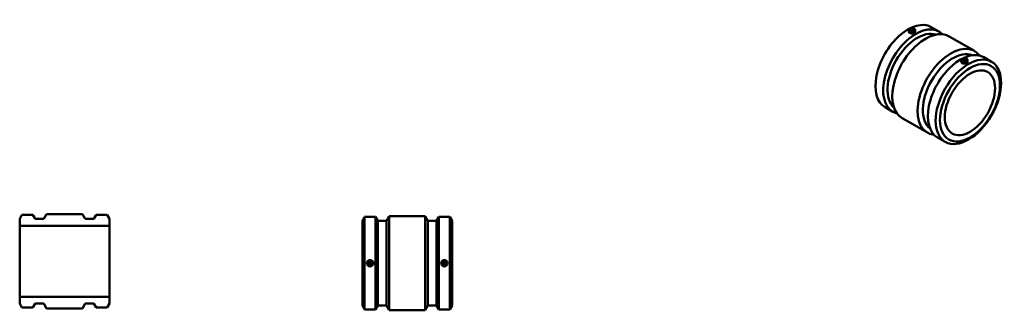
# Model space of a CAD drawing. Header units: inches. Extents: x -13.5 to 78.5, y -14 to 82.7.
# Tile 4 of 4: x -13.2 to 78.5, y 55.7 to 82.7. Entities that reach past the tile are written whole.
import ezdxf

# ---------------------------------------------------------------- set-up
doc = ezdxf.new("R2010")
doc.units = ezdxf.units.IN
doc.header["$MEASUREMENT"] = 0
doc.layers.add('Visible (ANSI)', color=7, linetype='Continuous', lineweight=50)
doc.layers.add('Visible Narrow (ANSI)', color=7, linetype='Continuous', lineweight=35)

msp = doc.modelspace()

# ---------------------------------------------------------------- linework, layer by layer
at = {"layer": 'Visible (ANSI)'}
for p, q in [((69.587, 81.775), (69.587, 81.624)), ((69.803, 81.775), (69.803, 81.672)), ((69.961, 81.775), (69.961, 81.672)), ((70.177, 81.775), (70.177, 81.624)), ((71.671, 82.048), (72.395, 81.632)), ((73.335, 81.182), (75.697, 79.822)), ((74.474, 78.81), (74.474, 78.961)), ((74.69, 78.961), (74.69, 78.857)), ((74.848, 78.961), (74.848, 78.857)), ((75.064, 78.81), (75.064, 78.961)), ((76.558, 79.234), (77.282, 78.817)), ((67.369, 74.578), (68.093, 74.161)), ((68.954, 73.573), (71.315, 72.213)), ((72.256, 71.763), (72.98, 71.347)), ((-13.023, 64.547), (-13.23, 64.187)), ((-11.999, 64.547), (-13.023, 64.547)), ((-11.792, 64.187), (-11.999, 64.547)), ((-10.725, 64.626), (-10.978, 64.187)), ((-7.385, 64.626), (-10.725, 64.626)), ((-7.132, 64.187), (-7.385, 64.626)), ((-6.111, 64.547), (-6.319, 64.187)), ((-5.088, 64.547), (-6.111, 64.547)), ((-4.88, 64.187), (-5.088, 64.547)), ((18.687, 64.006), (18.894, 64.365)), ((18.894, 55.744), (18.894, 64.365)), ((18.894, 64.365), (19.918, 64.365)), ((19.918, 55.744), (19.918, 64.365)), ((20.125, 64.006), (19.918, 64.365)), ((20.939, 64.006), (21.192, 64.445)), ((21.192, 55.665), (21.192, 64.445)), ((21.192, 64.445), (24.532, 64.445)), ((24.532, 55.665), (24.532, 64.445)), ((24.785, 64.006), (24.532, 64.445)), ((25.598, 64.006), (25.806, 64.365)), ((25.806, 55.744), (25.806, 64.365)), ((25.806, 64.365), (26.829, 64.365)), ((26.829, 55.744), (26.829, 64.365)), ((27.037, 64.006), (26.829, 64.365)), ((-13.23, 64.187), (-13.23, 63.543)), ((-13.23, 63.543), (-4.88, 63.543)), ((-13.23, 56.929), (-13.23, 63.543)), ((-10.978, 64.187), (-11.792, 64.187)), ((-6.319, 64.187), (-7.132, 64.187)), ((-4.88, 63.543), (-4.88, 64.187)), ((-4.88, 56.929), (-4.88, 63.543)), ((18.687, 56.104), (18.687, 64.006)), ((20.125, 56.104), (20.125, 64.006)), ((20.125, 64.006), (20.939, 64.006)), ((20.939, 56.104), (20.939, 64.006)), ((24.785, 56.104), (24.785, 64.006)), ((24.785, 64.006), (25.598, 64.006)), ((25.598, 56.104), (25.598, 64.006)), ((27.037, 56.104), (27.037, 64.006)), ((-4.88, 56.929), (-13.23, 56.929)), ((-13.23, 56.929), (-13.23, 56.285)), ((-4.88, 56.285), (-4.88, 56.929)), ((-13.23, 56.285), (-13.023, 55.926)), ((-11.999, 55.926), (-11.792, 56.285)), ((-11.792, 56.285), (-10.978, 56.285)), ((-10.978, 56.285), (-10.725, 55.846)), ((-7.385, 55.846), (-7.132, 56.285)), ((-7.132, 56.285), (-6.319, 56.285)), ((-6.319, 56.285), (-6.111, 55.926)), ((-5.088, 55.926), (-4.88, 56.285)), ((18.687, 56.104), (18.894, 55.744)), ((20.125, 56.104), (19.918, 55.744)), ((20.125, 56.104), (20.939, 56.104)), ((20.939, 56.104), (21.192, 55.665)), ((24.785, 56.104), (24.532, 55.665)), ((24.785, 56.104), (25.598, 56.104)), ((25.598, 56.104), (25.806, 55.744)), ((27.037, 56.104), (26.829, 55.744)), ((-13.023, 55.926), (-11.999, 55.926)), ((-10.725, 55.846), (-7.385, 55.846)), ((-6.111, 55.926), (-5.088, 55.926)), ((18.894, 55.744), (19.918, 55.744)), ((21.192, 55.665), (24.532, 55.665)), ((25.806, 55.744), (26.829, 55.744))]:
    msp.add_line(p, q, dxfattribs=at)
for centre, radius in [((19.406, 60.055), 0.295), ((19.406, 60.055), 0.197), ((26.318, 60.055), 0.295), ((26.318, 60.055), 0.197)]:
    msp.add_circle(centre, radius, dxfattribs=at)
for centre, major_axis, start_param, end_param in [((69.52, 78.313), (2.151, 3.735), 0, 3.141593), ((70.244, 77.896), (2.151, 3.735), 6.118547, 9.589416), ((70.39, 77.812), (1.972, 3.424), 0.117456, 3.024136), ((71.145, 77.377), (2.191, 3.804), 0, 3.141593), ((73.506, 76.017), (2.191, 3.804), 6.031889, 9.676074), ((73.685, 75.914), (1.972, 3.424), 0.078492, 3.063101), ((74.407, 75.499), (2.151, 3.735), 0, 3.141593)]:
    msp.add_ellipse(centre, major_axis=major_axis, ratio=0.578093, start_param=start_param, end_param=end_param, dxfattribs=at)
for centre, major_axis, ratio in [((69.882, 81.775), (-0.295, 0), 0.575862), ((69.882, 81.775), (-0.197, 0), 0.575862), ((75.131, 75.082), (2.151, 3.735), 0.578093), ((75.278, 74.997), (1.972, 3.424), 0.578093), ((74.769, 78.961), (-0.295, 0), 0.575862), ((74.769, 78.961), (-0.197, 0), 0.575862), ((75.278, 74.997), (1.65, 2.866), 0.578093)]:
    msp.add_ellipse(centre, major_axis=major_axis, ratio=ratio, dxfattribs=at)
for points, knots in [([(70.177, 81.624), (70.177, 81.604), (70.17, 81.582), (70.14, 81.542), (70.117, 81.523), (70.064, 81.493), (70.031, 81.48), (69.958, 81.461), (69.919, 81.455), (69.845, 81.453), (69.805, 81.457), (69.732, 81.472), (69.699, 81.485), (69.647, 81.515), (69.624, 81.535), (69.594, 81.578), (69.587, 81.602), (69.587, 81.624)], [0.56522, 0.56522, 0.56522, 0.56522, 0.84783, 0.84783, 1.13044, 1.13044, 1.41305, 1.41305, 1.69566, 1.69566, 1.97827, 1.97827, 2.26088, 2.26088, 2.54349, 2.54349, 2.8261, 2.8261, 2.8261, 2.8261]), ([(69.826, 81.743), (69.819, 81.747), (69.813, 81.752), (69.805, 81.764), (69.803, 81.77), (69.803, 81.781), (69.805, 81.787), (69.813, 81.798), (69.819, 81.803), (69.833, 81.812), (69.842, 81.815), (69.861, 81.82), (69.872, 81.821), (69.892, 81.821), (69.902, 81.82), (69.922, 81.815), (69.93, 81.812), (69.944, 81.803), (69.951, 81.798), (69.959, 81.787), (69.961, 81.781), (69.961, 81.77), (69.959, 81.764), (69.951, 81.752), (69.944, 81.747), (69.93, 81.739), (69.922, 81.736), (69.902, 81.731), (69.892, 81.73), (69.872, 81.73), (69.861, 81.731), (69.842, 81.736), (69.833, 81.739), (69.826, 81.743)], [-1.205426, -1.205426, -1.205426, -1.205426, -1.130087, -1.130087, -1.054748, -1.054748, -0.979409, -0.979409, -0.90407, -0.90407, -0.82873, -0.82873, -0.753391, -0.753391, -0.678052, -0.678052, -0.602713, -0.602713, -0.527374, -0.527374, -0.452035, -0.452035, -0.376696, -0.376696, -0.301357, -0.301357, -0.226017, -0.226017, -0.150678, -0.150678, -0.075339, -0.075339, 0, 0, 0, 0]), ([(74.825, 78.993), (74.832, 78.989), (74.838, 78.984), (74.846, 78.973), (74.848, 78.967), (74.848, 78.955), (74.846, 78.949), (74.838, 78.938), (74.832, 78.933), (74.818, 78.925), (74.809, 78.922), (74.789, 78.917), (74.779, 78.916), (74.759, 78.916), (74.749, 78.917), (74.729, 78.922), (74.72, 78.925), (74.706, 78.933), (74.7, 78.938), (74.692, 78.949), (74.69, 78.955), (74.69, 78.967), (74.692, 78.973), (74.7, 78.984), (74.706, 78.989), (74.72, 78.997), (74.729, 79.001), (74.749, 79.005), (74.759, 79.006), (74.779, 79.006), (74.789, 79.005), (74.809, 79.001), (74.818, 78.997), (74.825, 78.993)], [-1.205426, -1.205426, -1.205426, -1.205426, -1.130087, -1.130087, -1.054748, -1.054748, -0.979409, -0.979409, -0.90407, -0.90407, -0.82873, -0.82873, -0.753391, -0.753391, -0.678052, -0.678052, -0.602713, -0.602713, -0.527374, -0.527374, -0.452035, -0.452035, -0.376696, -0.376696, -0.301357, -0.301357, -0.226017, -0.226017, -0.150678, -0.150678, -0.075339, -0.075339, 0, 0, 0, 0]), ([(75.064, 78.81), (75.064, 78.79), (75.057, 78.768), (75.027, 78.728), (75.004, 78.709), (74.952, 78.679), (74.918, 78.665), (74.846, 78.647), (74.806, 78.641), (74.732, 78.639), (74.692, 78.642), (74.62, 78.658), (74.586, 78.671), (74.56, 78.686), (74.534, 78.701), (74.511, 78.72), (74.481, 78.764), (74.474, 78.788), (74.474, 78.81)], [2.8261, 2.8261, 2.8261, 2.8261, 3.10871, 3.10871, 3.39132, 3.39132, 3.67393, 3.67393, 3.956539, 3.956539, 4.23915, 4.23915, 4.52176, 4.52176, 4.52176, 4.80437, 4.80437, 5.08698, 5.08698, 5.08698, 5.08698]), ([(19.406, 59.976), (19.396, 59.976), (19.386, 59.978), (19.366, 59.986), (19.357, 59.992), (19.343, 60.006), (19.337, 60.015), (19.329, 60.034), (19.327, 60.045), (19.327, 60.065), (19.329, 60.075), (19.337, 60.095), (19.343, 60.103), (19.357, 60.117), (19.366, 60.124), (19.386, 60.132), (19.396, 60.134), (19.416, 60.134), (19.427, 60.132), (19.446, 60.124), (19.455, 60.117), (19.469, 60.103), (19.475, 60.095), (19.483, 60.075), (19.485, 60.065), (19.485, 60.045), (19.483, 60.034), (19.475, 60.015), (19.469, 60.006), (19.455, 59.992), (19.446, 59.986), (19.427, 59.978), (19.416, 59.976), (19.406, 59.976)], [-1.205426, -1.205426, -1.205426, -1.205426, -1.130087, -1.130087, -1.054748, -1.054748, -0.979409, -0.979409, -0.90407, -0.90407, -0.82873, -0.82873, -0.753391, -0.753391, -0.678052, -0.678052, -0.602713, -0.602713, -0.527374, -0.527374, -0.452035, -0.452035, -0.376696, -0.376696, -0.301357, -0.301357, -0.226017, -0.226017, -0.150678, -0.150678, -0.075339, -0.075339, 0, 0, 0, 0]), ([(26.318, 60.134), (26.327, 60.134), (26.338, 60.132), (26.357, 60.124), (26.366, 60.117), (26.38, 60.103), (26.386, 60.095), (26.394, 60.075), (26.396, 60.065), (26.396, 60.045), (26.394, 60.034), (26.386, 60.015), (26.38, 60.006), (26.366, 59.992), (26.357, 59.986), (26.338, 59.978), (26.327, 59.976), (26.308, 59.976), (26.297, 59.978), (26.278, 59.986), (26.269, 59.992), (26.255, 60.006), (26.249, 60.015), (26.241, 60.034), (26.239, 60.045), (26.239, 60.065), (26.241, 60.075), (26.249, 60.095), (26.255, 60.103), (26.269, 60.117), (26.278, 60.124), (26.297, 60.132), (26.308, 60.134), (26.318, 60.134)], [-1.205426, -1.205426, -1.205426, -1.205426, -1.130087, -1.130087, -1.054748, -1.054748, -0.979409, -0.979409, -0.90407, -0.90407, -0.82873, -0.82873, -0.753391, -0.753391, -0.678052, -0.678052, -0.602713, -0.602713, -0.527374, -0.527374, -0.452035, -0.452035, -0.376696, -0.376696, -0.301357, -0.301357, -0.226017, -0.226017, -0.150678, -0.150678, -0.075339, -0.075339, 0, 0, 0, 0])]:
    msp.add_open_spline(points, degree=3, knots=knots, dxfattribs=at)
at = {"layer": 'Visible Narrow (ANSI)'}
msp.add_line((69.826, 81.74), (69.826, 81.671), dxfattribs=at)

doc.saveas('drawing.dxf')
